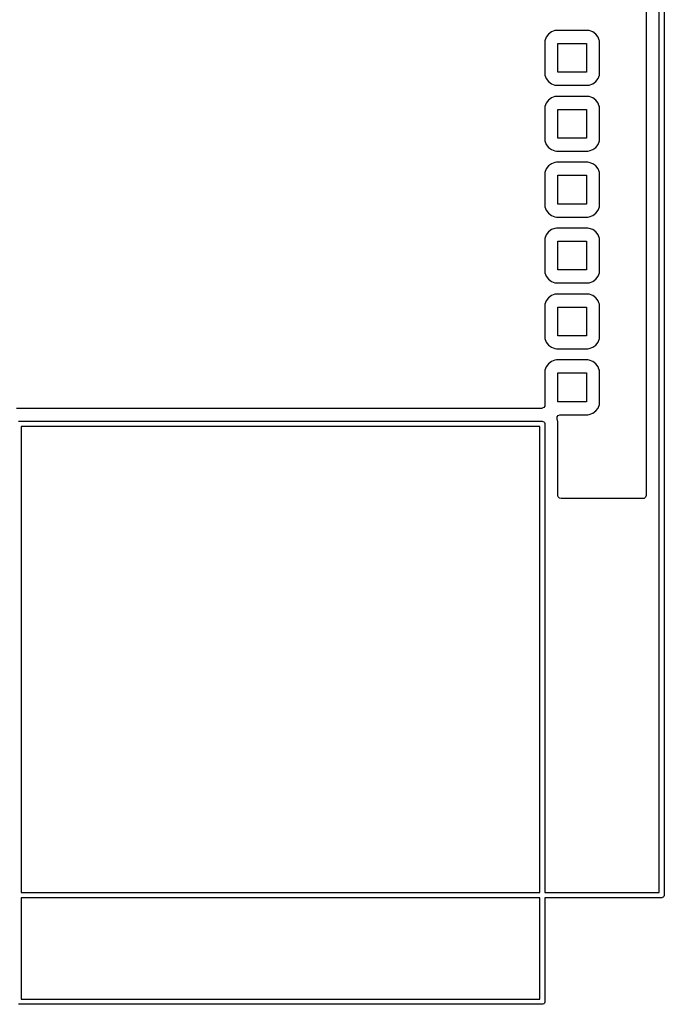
# Model space of a CAD drawing. Extents: x 75 to 134, y -115.2 to -43.8.
# Tile 3 of 5: x 109.2 to 134, y -115.2 to -77.2. Entities that reach past the tile are written whole.
import ezdxf

# ---------------------------------------------------------------- set-up
doc = ezdxf.new("R2010")
doc.units = 0
doc.layers.add('BLACK', color=7, linetype='CONTINUOUS')

msp = doc.modelspace()

# ---------------------------------------------------------------- linework, layer by layer
at = {"layer": 'BLACK', "linetype": 'CONTINUOUS'}
for p, q in [((133.82, -110.86), (133.82, -53.81)), ((134.02, -53.71), (134.02, -110.96)), ((133.3195, -54.4345), (133.3195, -95.5555)), ((129.558452, -77.778455), (129.472206, -77.893664)), ((129.558455, -77.778452), (129.558452, -77.778455)), ((129.673664, -77.692206), (129.558455, -77.778452)), ((129.673671, -77.692202), (129.673664, -77.692206)), ((129.808516, -77.641908), (129.673671, -77.692202)), ((129.868123, -77.635501), (129.808516, -77.641908)), ((129.868129, -77.6355), (129.868123, -77.635501)), ((131.071864, -77.6355), (129.868129, -77.6355)), ((131.071873, -77.6355), (131.071864, -77.6355)), ((131.071881, -77.6355), (131.071873, -77.6355)), ((131.071883, -77.635501), (131.071881, -77.6355)), ((131.131483, -77.641908), (131.071883, -77.635501)), ((131.266328, -77.692202), (131.131482, -77.641908)), ((131.131482, -77.641908), (131.131483, -77.641908)), ((131.266335, -77.692206), (131.266328, -77.692202)), ((131.381544, -77.778452), (131.266335, -77.692206)), ((131.381547, -77.778455), (131.381544, -77.778452)), ((131.467793, -77.893664), (131.381547, -77.778455)), ((129.415501, -78.088123), (129.4155, -78.088135)), ((129.4155, -78.088135), (129.4155, -79.29187)), ((129.41936, -78.052221), (129.415501, -78.088123)), ((129.421908, -78.028517), (129.41936, -78.052221)), ((129.472202, -77.893671), (129.421908, -78.028517)), ((129.472206, -77.893664), (129.472202, -77.893671)), ((129.916, -79.244), (129.916, -78.136)), ((129.916, -78.136), (131.024, -78.136)), ((131.024, -78.136), (131.024, -79.244)), ((131.467797, -77.893671), (131.467793, -77.893664)), ((131.512227, -78.012796), (131.467797, -77.893671)), ((131.518091, -78.028517), (131.512227, -78.012796)), ((131.524499, -78.088128), (131.518091, -78.028517)), ((131.5245, -79.291873), (131.524499, -78.088128)), ((129.4155, -79.29187), (129.415501, -79.291876)), ((129.415501, -79.291876), (129.421908, -79.351483)), ((131.024, -79.244), (129.916, -79.244)), ((131.518091, -79.351483), (131.5245, -79.291873)), ((129.421908, -79.351483), (129.472202, -79.486328)), ((129.472202, -79.486328), (129.472206, -79.486335)), ((129.472206, -79.486335), (129.558452, -79.601544)), ((129.558452, -79.601544), (129.558455, -79.601547)), ((129.558455, -79.601547), (129.673664, -79.687793)), ((129.673664, -79.687793), (129.673671, -79.687797)), ((129.673671, -79.687797), (129.808517, -79.738091)), ((131.131483, -79.738091), (131.266331, -79.687796)), ((131.266331, -79.687796), (131.381546, -79.601546)), ((131.381546, -79.601546), (131.467796, -79.486331)), ((131.467796, -79.486331), (131.518091, -79.351483)), ((129.808517, -79.738091), (129.808516, -79.738091)), ((129.808516, -79.738091), (129.815444, -79.738835)), ((129.815444, -79.738835), (129.868127, -79.7445)), ((129.868127, -79.7445), (131.071872, -79.744499)), ((131.071872, -79.744499), (131.131483, -79.738091)), ((129.472202, -80.433671), (129.421908, -80.568517)), ((129.472206, -80.433664), (129.472202, -80.433671)), ((129.558452, -80.318455), (129.472206, -80.433664)), ((129.558455, -80.318452), (129.558452, -80.318455)), ((129.673664, -80.232206), (129.558455, -80.318452)), ((129.673671, -80.232202), (129.673664, -80.232206)), ((129.808516, -80.181908), (129.673671, -80.232202)), ((129.868123, -80.175501), (129.808516, -80.181908)), ((129.868129, -80.1755), (129.868123, -80.175501)), ((131.071864, -80.1755), (129.868129, -80.1755)), ((131.071873, -80.1755), (131.071864, -80.1755)), ((131.071881, -80.1755), (131.071873, -80.1755)), ((131.071883, -80.175501), (131.071881, -80.1755)), ((131.131483, -80.181908), (131.071883, -80.175501)), ((131.266328, -80.232202), (131.131482, -80.181908)), ((131.131482, -80.181908), (131.131483, -80.181908)), ((131.266335, -80.232206), (131.266328, -80.232202)), ((131.381544, -80.318452), (131.266335, -80.232206)), ((131.381547, -80.318455), (131.381544, -80.318452)), ((131.467793, -80.433664), (131.381547, -80.318455)), ((131.467797, -80.433671), (131.467793, -80.433664)), ((131.500736, -80.521987), (131.467797, -80.433671)), ((129.415501, -80.628123), (129.4155, -80.628135)), ((129.4155, -80.628135), (129.4155, -81.83187)), ((129.418771, -80.597701), (129.415501, -80.628123)), ((129.421908, -80.568517), (129.418771, -80.597701)), ((129.916, -81.784), (129.916, -80.676)), ((129.916, -80.676), (131.024, -80.676)), ((131.024, -80.676), (131.024, -81.784)), ((131.518091, -80.568517), (131.500736, -80.521987)), ((131.524499, -80.628128), (131.518091, -80.568517)), ((131.5245, -81.831873), (131.524499, -80.628128)), ((129.4155, -81.83187), (129.415501, -81.831876)), ((129.415501, -81.831876), (129.421908, -81.891483)), ((129.421908, -81.891483), (129.472202, -82.026328)), ((131.024, -81.784), (129.916, -81.784)), ((131.467796, -82.026331), (131.518091, -81.891483)), ((131.518091, -81.891483), (131.5245, -81.831873)), ((129.472202, -82.026328), (129.472206, -82.026335)), ((129.472206, -82.026335), (129.558452, -82.141544)), ((129.558452, -82.141544), (129.558455, -82.141547)), ((129.558455, -82.141547), (129.673664, -82.227793)), ((129.673664, -82.227793), (129.673671, -82.227797)), ((129.673671, -82.227797), (129.808517, -82.278091)), ((129.808517, -82.278091), (129.808516, -82.278091)), ((129.808516, -82.278091), (129.815444, -82.278835)), ((129.815444, -82.278835), (129.868127, -82.2845)), ((129.868127, -82.2845), (131.071872, -82.284499)), ((131.071872, -82.284499), (131.131483, -82.278091)), ((131.131483, -82.278091), (131.266331, -82.227796)), ((131.266331, -82.227796), (131.381546, -82.141546)), ((131.381546, -82.141546), (131.467796, -82.026331)), ((129.808516, -82.721908), (129.673671, -82.772202)), ((129.868123, -82.715501), (129.808516, -82.721908)), ((129.868129, -82.7155), (129.868123, -82.715501)), ((131.071864, -82.7155), (129.868129, -82.7155)), ((131.071873, -82.7155), (131.071864, -82.7155)), ((131.071881, -82.7155), (131.071873, -82.7155)), ((131.071883, -82.715501), (131.071881, -82.7155)), ((131.131483, -82.721908), (131.071883, -82.715501)), ((131.266328, -82.772202), (131.131482, -82.721908)), ((131.131482, -82.721908), (131.131483, -82.721908)), ((129.421908, -83.108517), (129.415501, -83.168116)), ((129.472202, -82.973671), (129.421908, -83.108517)), ((129.472206, -82.973664), (129.472202, -82.973671)), ((129.558452, -82.858455), (129.472206, -82.973664)), ((129.558455, -82.858452), (129.558452, -82.858455)), ((129.673664, -82.772206), (129.558455, -82.858452)), ((129.673671, -82.772202), (129.673664, -82.772206)), ((131.266335, -82.772206), (131.266328, -82.772202)), ((131.381544, -82.858452), (131.266335, -82.772206)), ((131.381547, -82.858455), (131.381544, -82.858452)), ((131.467793, -82.973664), (131.381547, -82.858455)), ((131.467797, -82.973671), (131.467793, -82.973664)), ((131.505838, -83.075666), (131.467797, -82.973671)), ((131.518091, -83.108517), (131.505838, -83.075666)), ((131.524499, -83.168128), (131.518091, -83.108517)), ((129.415501, -83.168123), (129.4155, -83.168135)), ((129.4155, -83.168135), (129.4155, -84.37187)), ((129.415501, -83.168116), (129.415501, -83.168123)), ((129.916, -84.324), (129.916, -83.216)), ((129.916, -83.216), (131.024, -83.216)), ((131.024, -83.216), (131.024, -84.324)), ((131.5245, -84.371873), (131.524499, -83.168128)), ((129.4155, -84.37187), (129.415501, -84.371876)), ((129.415501, -84.371876), (129.421908, -84.431483)), ((129.421908, -84.431483), (129.472202, -84.566328)), ((129.472202, -84.566328), (129.472206, -84.566335)), ((129.472206, -84.566335), (129.558452, -84.681544)), ((131.024, -84.324), (129.916, -84.324)), ((131.381546, -84.681546), (131.467796, -84.566331)), ((131.467796, -84.566331), (131.518091, -84.431483)), ((131.518091, -84.431483), (131.5245, -84.371873)), ((129.558452, -84.681544), (129.558455, -84.681547)), ((129.558455, -84.681547), (129.673664, -84.767793)), ((129.673664, -84.767793), (129.673671, -84.767797)), ((129.673671, -84.767797), (129.808517, -84.818091)), ((129.808517, -84.818091), (129.808516, -84.818091)), ((129.808516, -84.818091), (129.815444, -84.818835)), ((129.815444, -84.818835), (129.868127, -84.8245)), ((129.868127, -84.8245), (131.071872, -84.824499)), ((131.071872, -84.824499), (131.131483, -84.818091)), ((131.131483, -84.818091), (131.266331, -84.767796)), ((131.266331, -84.767796), (131.381546, -84.681546)), ((129.673664, -85.312206), (129.558455, -85.398452)), ((129.673671, -85.312202), (129.673664, -85.312206)), ((129.808516, -85.261908), (129.673671, -85.312202)), ((129.868123, -85.255501), (129.808516, -85.261908)), ((129.868129, -85.2555), (129.868123, -85.255501)), ((131.071864, -85.2555), (129.868129, -85.2555)), ((131.071873, -85.2555), (131.071864, -85.2555)), ((131.071881, -85.2555), (131.071873, -85.2555)), ((131.071883, -85.255501), (131.071881, -85.2555)), ((131.131483, -85.261908), (131.071883, -85.255501)), ((131.266328, -85.312202), (131.131482, -85.261908)), ((131.131482, -85.261908), (131.131483, -85.261908)), ((131.266335, -85.312206), (131.266328, -85.312202)), ((131.381544, -85.398452), (131.266335, -85.312206)), ((129.415501, -85.708123), (129.4155, -85.708135)), ((129.4155, -85.708135), (129.4155, -86.91187)), ((129.416167, -85.701921), (129.415501, -85.708123)), ((129.421908, -85.648517), (129.416167, -85.701921)), ((129.472202, -85.513671), (129.421908, -85.648517)), ((129.472206, -85.513664), (129.472202, -85.513671)), ((129.558452, -85.398455), (129.472206, -85.513664)), ((129.558455, -85.398452), (129.558452, -85.398455)), ((129.916, -86.864), (129.916, -85.756)), ((129.916, -85.756), (131.024, -85.756)), ((131.024, -85.756), (131.024, -86.864)), ((131.381547, -85.398455), (131.381544, -85.398452)), ((131.467793, -85.513664), (131.381547, -85.398455)), ((131.467795, -85.513668), (131.467793, -85.513664)), ((131.467796, -85.513669), (131.467795, -85.513668)), ((131.518091, -85.648517), (131.467796, -85.513669)), ((131.524499, -85.708128), (131.518091, -85.648517)), ((131.5245, -86.911873), (131.524499, -85.708128)), ((131.024, -86.864), (129.916, -86.864)), ((129.4155, -86.91187), (129.415501, -86.911876)), ((129.415501, -86.911876), (129.421908, -86.971483)), ((129.421908, -86.971483), (129.472202, -87.106328)), ((129.472202, -87.106328), (129.472206, -87.106335)), ((129.472206, -87.106335), (129.558452, -87.221544)), ((129.558452, -87.221544), (129.558455, -87.221547)), ((129.558455, -87.221547), (129.673664, -87.307793)), ((131.266331, -87.307796), (131.381546, -87.221546)), ((131.381546, -87.221546), (131.467796, -87.106331)), ((131.467796, -87.106331), (131.518091, -86.971483)), ((131.518091, -86.971483), (131.5245, -86.911873)), ((129.673664, -87.307793), (129.673671, -87.307797)), ((129.673671, -87.307797), (129.808517, -87.358091)), ((129.808517, -87.358091), (129.808516, -87.358091)), ((129.808516, -87.358091), (129.815444, -87.358835)), ((129.815444, -87.358835), (129.868127, -87.3645)), ((129.868127, -87.3645), (131.071872, -87.364499)), ((131.071872, -87.364499), (131.131483, -87.358091)), ((131.131483, -87.358091), (131.266331, -87.307796)), ((129.558452, -87.938455), (129.472206, -88.053664)), ((129.558455, -87.938452), (129.558452, -87.938455)), ((129.673664, -87.852206), (129.558455, -87.938452)), ((129.673671, -87.852202), (129.673664, -87.852206)), ((129.808516, -87.801908), (129.673671, -87.852202)), ((129.868123, -87.795501), (129.808516, -87.801908)), ((129.868129, -87.7955), (129.868123, -87.795501)), ((131.071864, -87.7955), (129.868129, -87.7955)), ((131.071873, -87.7955), (131.071864, -87.7955)), ((131.071881, -87.7955), (131.071873, -87.7955)), ((131.071883, -87.795501), (131.071881, -87.7955)), ((131.131483, -87.801908), (131.071883, -87.795501)), ((131.266328, -87.852202), (131.131482, -87.801908)), ((131.131482, -87.801908), (131.131483, -87.801908)), ((131.266335, -87.852206), (131.266328, -87.852202)), ((131.381544, -87.938452), (131.266335, -87.852206)), ((131.381547, -87.938455), (131.381544, -87.938452)), ((131.467793, -88.053664), (131.381547, -87.938455)), ((129.415501, -88.248123), (129.4155, -88.248135)), ((129.4155, -88.248135), (129.4155, -89.45187)), ((129.421908, -88.188517), (129.415501, -88.248116)), ((129.415501, -88.248116), (129.415501, -88.248123)), ((129.472202, -88.053671), (129.421908, -88.188517)), ((129.472206, -88.053664), (129.472202, -88.053671)), ((129.916, -89.404), (129.916, -88.296)), ((129.916, -88.296), (131.024, -88.296)), ((131.024, -88.296), (131.024, -89.404)), ((131.467797, -88.053671), (131.467793, -88.053664)), ((131.49512, -88.126929), (131.467797, -88.053671)), ((131.518091, -88.188517), (131.49512, -88.126929)), ((131.524499, -88.248128), (131.518091, -88.188517)), ((131.5245, -89.451873), (131.524499, -88.248128)), ((129.4155, -89.45187), (129.415501, -89.451876)), ((129.415501, -89.451876), (129.421908, -89.511483)), ((129.421908, -89.511483), (129.472202, -89.646328)), ((131.024, -89.404), (129.916, -89.404)), ((131.467796, -89.646331), (131.518091, -89.511483)), ((131.518091, -89.511483), (131.5245, -89.451873)), ((129.472202, -89.646328), (129.472206, -89.646335)), ((129.472206, -89.646335), (129.558452, -89.761544)), ((129.558452, -89.761544), (129.558455, -89.761547)), ((129.558455, -89.761547), (129.673664, -89.847793)), ((129.673664, -89.847793), (129.673671, -89.847797)), ((129.673671, -89.847797), (129.808517, -89.898091)), ((129.808517, -89.898091), (129.808516, -89.898091)), ((129.808516, -89.898091), (129.815444, -89.898835)), ((129.815444, -89.898835), (129.868127, -89.9045)), ((129.868127, -89.9045), (131.071872, -89.904499)), ((131.071872, -89.904499), (131.131483, -89.898091)), ((131.131483, -89.898091), (131.266331, -89.847796)), ((131.266331, -89.847796), (131.381546, -89.761546)), ((131.381546, -89.761546), (131.467796, -89.646331)), ((129.472202, -90.593671), (129.421908, -90.728517)), ((129.472206, -90.593664), (129.472202, -90.593671)), ((129.558452, -90.478455), (129.472206, -90.593664)), ((129.558455, -90.478452), (129.558452, -90.478455)), ((129.673664, -90.392206), (129.558455, -90.478452)), ((129.673671, -90.392202), (129.673664, -90.392206)), ((129.808516, -90.341908), (129.673671, -90.392202)), ((129.868123, -90.335501), (129.808516, -90.341908)), ((129.868129, -90.3355), (129.868123, -90.335501)), ((131.071864, -90.3355), (129.868129, -90.3355)), ((131.071873, -90.3355), (131.071864, -90.3355)), ((131.071881, -90.3355), (131.071873, -90.3355)), ((131.071883, -90.335501), (131.071881, -90.3355)), ((131.131483, -90.341908), (131.071883, -90.335501)), ((131.266328, -90.392202), (131.131482, -90.341908)), ((131.131482, -90.341908), (131.131483, -90.341908)), ((131.266335, -90.392206), (131.266328, -90.392202)), ((131.381544, -90.478452), (131.266335, -90.392206)), ((131.381547, -90.478455), (131.381544, -90.478452)), ((131.467793, -90.593664), (131.381547, -90.478455)), ((131.467797, -90.593671), (131.467793, -90.593664)), ((131.502456, -90.686598), (131.467797, -90.593671)), ((131.518091, -90.728517), (131.502456, -90.686598)), ((129.415501, -90.788123), (129.4155, -90.788135)), ((129.4155, -90.788135), (129.4155, -91.99187)), ((129.421908, -90.728517), (129.415501, -90.788116)), ((129.415501, -90.788116), (129.415501, -90.788123)), ((129.916, -91.944), (129.916, -90.836)), ((129.916, -90.836), (131.024, -90.836)), ((131.024, -90.836), (131.024, -91.944)), ((131.524499, -90.788128), (131.518091, -90.728517)), ((131.5245, -91.991873), (131.524499, -90.788128)), ((129.300169, -92.1995), (109.060943, -92.1995)), ((129.311222, -92.199006), (129.300169, -92.1995)), ((129.37624, -92.173424), (129.311222, -92.199006)), ((129.417106, -92.116752), (129.37624, -92.173424)), ((129.4155, -91.99187), (129.415501, -91.991876)), ((129.415501, -91.991876), (129.422738, -92.059196)), ((129.420175, -92.059471), (129.417106, -92.116752)), ((129.422738, -92.059196), (129.420175, -92.059471)), ((131.024, -91.944), (129.916, -91.944)), ((131.381546, -92.301546), (131.467796, -92.186331)), ((131.467796, -92.186331), (131.518091, -92.051483)), ((131.518091, -92.051483), (131.5245, -91.991873)), ((129.888251, -92.600588), (129.889914, -92.530743)), ((129.889914, -92.530743), (129.929076, -92.472881)), ((129.929076, -92.472881), (129.993304, -92.445376)), ((129.993304, -92.445376), (130.008011, -92.444499)), ((130.008011, -92.444499), (131.071872, -92.444499)), ((131.071872, -92.444499), (131.131483, -92.438091)), ((131.131483, -92.438091), (131.266331, -92.387796)), ((131.266331, -92.387796), (131.381546, -92.301546)), ((109.14, -92.7), (129.32, -92.7)), ((109.24, -92.9), (109.24, -110.86)), ((129.22, -92.9), (109.24, -92.9)), ((129.22, -110.86), (129.22, -92.9)), ((129.32, -92.7), (129.339509, -92.701921)), ((129.339509, -92.701921), (129.375557, -92.716853)), ((129.375557, -92.716853), (129.403147, -92.744443)), ((129.403147, -92.744443), (129.418079, -92.780491)), ((129.418079, -92.780491), (129.42, -92.8)), ((129.42, -92.8), (129.42, -110.86)), ((129.9205, -92.720943), (129.888251, -92.600588)), ((129.9205, -92.720945), (129.9205, -92.720943)), ((129.9205, -93.376), (129.9205, -92.720945)), ((129.916, -94.484), (129.916, -93.376)), ((129.916, -93.376), (129.9205, -93.376)), ((129.9205, -94.484), (129.916, -94.484)), ((129.9205, -95.038628), (129.9205, -94.484)), ((129.920501, -95.039172), (129.9205, -95.038628)), ((129.922768, -95.556044), (129.920501, -95.039172)), ((129.933973, -95.607011), (129.922768, -95.556044)), ((129.979728, -95.659815), (129.933973, -95.607011)), ((133.299815, -95.622539), (133.247011, -95.668294)), ((133.3195, -95.5555), (133.299815, -95.622539)), ((130.046767, -95.6795), (129.979728, -95.659815)), ((133.1955, -95.6795), (130.046767, -95.6795)), ((133.247011, -95.668294), (133.1955, -95.6795)), ((109.24, -110.86), (129.22, -110.86)), ((109.24, -111.06), (109.24, -114.97)), ((129.22, -111.06), (109.24, -111.06)), ((129.22, -114.97), (129.22, -111.06)), ((129.42, -110.86), (133.82, -110.86)), ((133.92, -111.06), (129.42, -111.06)), ((129.42, -111.06), (129.42, -115.07)), ((133.939509, -111.058079), (133.92, -111.06)), ((133.975557, -111.043147), (133.939509, -111.058079)), ((134.003147, -111.015557), (133.975557, -111.043147)), ((134.018079, -110.979509), (134.003147, -111.015557)), ((134.02, -110.96), (134.018079, -110.979509)), ((109.24, -114.97), (129.22, -114.97)), ((129.32, -115.17), (109.14, -115.17)), ((129.339509, -115.168079), (129.32, -115.17)), ((129.375557, -115.153147), (129.339509, -115.168079)), ((129.403147, -115.125557), (129.375557, -115.153147)), ((129.418079, -115.089509), (129.403147, -115.125557)), ((129.42, -115.07), (129.418079, -115.089509))]:
    msp.add_line(p, q, dxfattribs=at)

doc.saveas('drawing.dxf')
